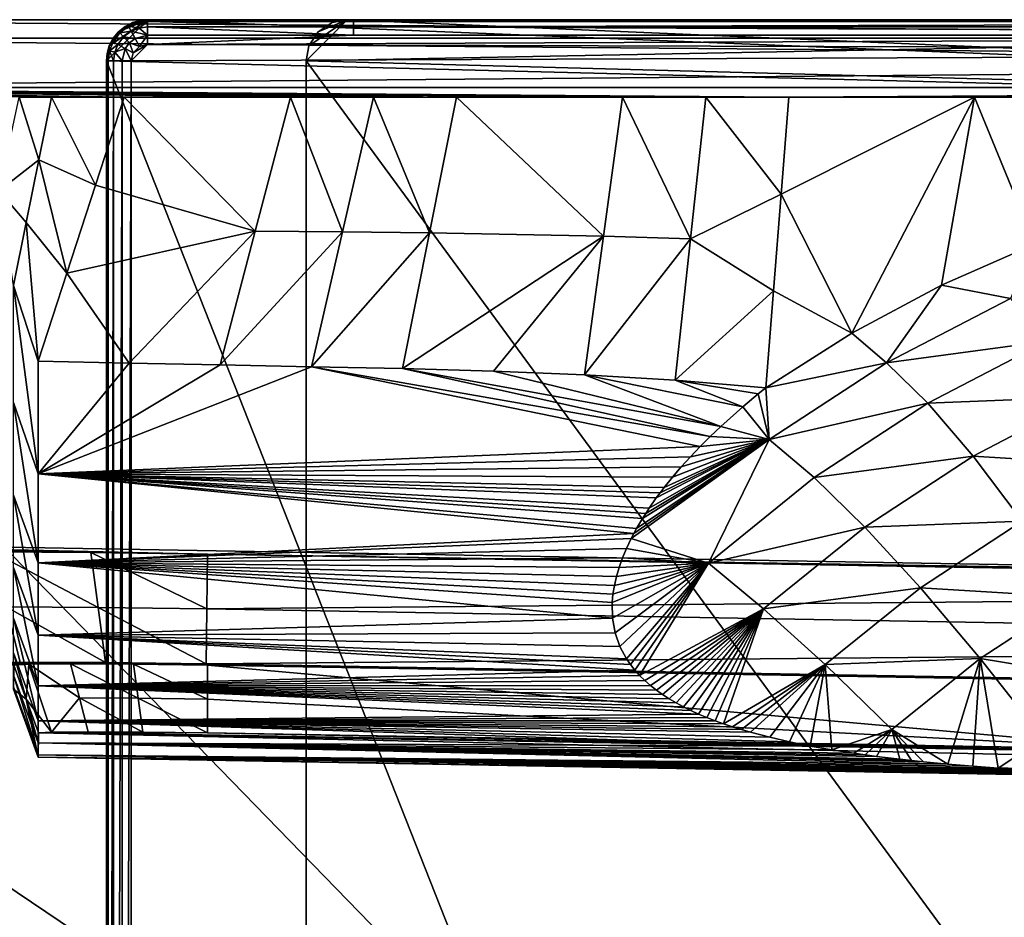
# Model space of a CAD drawing. Header units: inches. Extents: x -10.5 to 10.4, y -7.1 to 7.1.
# Tile 6 of 12: x -8 to -3.3, y 2.8 to 7.1. Entities that reach past the tile are written whole.
import ezdxf

# ---------------------------------------------------------------- set-up
doc = ezdxf.new("R2010")
doc.units = ezdxf.units.IN
doc.layers.get('0').update_dxf_attribs({"true_color": 0xc2ced6})

msp = doc.modelspace()

# ---------------------------------------------------------------- linework, layer by layer
for points in [[(-10.5009, 7.0866), (-10.5009, -7.0866), (3.2786, -7.0866), (-10.5009, 7.0866)], [(3.2786, -7.0866), (3.2786, 7.0866), (-10.5009, 7.0866), (3.2786, -7.0866)], [(-10.5009, 7.0866), (3.2786, 7.0866), (3.2786, 6.998), (-10.5009, 7.0866)], [(3.2786, 6.998), (-10.5009, 6.998), (-10.5009, 7.0866), (3.2786, 6.998)], [(-7.5452, 6.9622), (-7.3622, 7.0866), (-7.5591, 6.8898), (-7.5452, 6.9622)], [(-7.3622, 7.0866), (5.9905, 6.5472), (-7.5591, 6.8898), (-7.3622, 7.0866)], [(-7.3622, 7.0866), (-7.5452, 6.9622), (-7.5014, 7.029), (-7.3622, 7.0866)], [(-7.5014, 7.029), (-7.4347, 7.0728), (-7.3622, 7.0866), (-7.5014, 7.029)], [(-7.4699, 7.0545), (-7.4347, 7.0728), (-7.5014, 7.029), (-7.4699, 7.0545)], [(-7.4699, 7.0545), (-7.4347, 7.0728), (-7.4347, 7.0728), (-7.4699, 7.0545)], [(-7.453, 7.055), (-7.4347, 7.0728), (-7.4699, 7.0545), (-7.453, 7.055)], [(-7.453, 7.055), (-7.4097, 7.0722), (-7.4347, 7.0728), (-7.453, 7.055)], [(-7.4031, 7.0468), (-7.4097, 7.0722), (-7.453, 7.055), (-7.4031, 7.0468)], [(-7.3622, 7.0866), (-7.4347, 7.0728), (-7.398, 7.0833), (-7.3622, 7.0866)], [(-7.3622, 7.0866), (-7.3622, 7.0866), (-7.4347, 7.0728), (-7.3622, 7.0866)], [(-7.4347, 7.0728), (-7.398, 7.0833), (-7.4347, 7.0728), (-7.4347, 7.0728)], [(-7.4097, 7.0722), (-7.398, 7.0833), (-7.4347, 7.0728), (-7.4097, 7.0722)], [(-7.3622, 7.0783), (-7.3622, 7.0866), (-7.4097, 7.0722), (-7.3622, 7.0783)], [(-7.398, 7.0833), (-7.4097, 7.0722), (-7.3622, 7.0866), (-7.398, 7.0833)], [(-7.4031, 7.0468), (-7.3622, 7.0783), (-7.4097, 7.0722), (-7.4031, 7.0468)], [(-7.4031, 7.0468), (-7.3622, 7.052), (-7.3622, 7.0783), (-7.4031, 7.0468)], [(-7.3622, 7.0866), (-7.398, 7.0833), (-7.3622, 7.0866), (-7.3622, 7.0866)], [(-7.3622, 7.0866), (-1.3768, 7.0866), (5.9905, 6.5472), (-7.3622, 7.0866)], [(-2.7069, 7.0866), (-2.0418, 7.0866), (-7.3622, 7.0866), (-2.7069, 7.0866)], [(-2.0418, 7.0866), (-1.3768, 7.0866), (-7.3622, 7.0866), (-2.0418, 7.0866)], [(-3.3719, 7.0866), (-2.7069, 7.0866), (-7.3622, 7.0866), (-3.3719, 7.0866)], [(-7.3622, 7.0866), (-4.702, 7.0866), (-4.037, 7.0866), (-7.3622, 7.0866)], [(-7.3622, 7.0866), (-6.0321, 7.0866), (-5.3671, 7.0866), (-7.3622, 7.0866)], [(-7.3622, 7.0866), (-5.3671, 7.0866), (-4.702, 7.0866), (-7.3622, 7.0866)], [(-5.3671, 7.0866), (-7.3622, 7.0866), (-7.3622, 7.0866), (-5.3671, 7.0866)], [(-7.3622, 7.0866), (-6.6972, 7.0866), (-7.3622, 7.0866), (-7.3622, 7.0866)], [(-6.6972, 7.0866), (-6.0321, 7.0866), (-7.3622, 7.0866), (-6.6972, 7.0866)], [(-3.3719, 7.0866), (-7.3622, 7.0866), (-4.037, 7.0866), (-3.3719, 7.0866)], [(-7.3622, 7.0866), (-7.3622, 7.0783), (-6.3764, 7.0783), (-7.3622, 7.0866)], [(-6.6972, 7.0866), (-7.3622, 7.0866), (-6.3764, 7.0783), (-6.6972, 7.0866)], [(-6.3764, 7.0783), (-7.3622, 7.0783), (-6.3764, 7.052), (-6.3764, 7.0783)], [(-7.3622, 7.0783), (-7.3622, 7.052), (-6.3764, 7.052), (-7.3622, 7.0783)], [(-6.3764, 7.0783), (-6.0321, 7.0866), (-6.6972, 7.0866), (-6.3764, 7.0783)], [(-6.6038, 6.8898), (-6.407, 7.0866), (-6.59, 6.9622), (-6.6038, 6.8898)], [(-6.407, 7.0866), (-6.6038, 6.8898), (3.6563, 7.0866), (-6.407, 7.0866)], [(3.6563, 7.0866), (-6.6038, 6.8898), (3.6563, -7.0866), (3.6563, 7.0866)], [(-6.6038, 6.8898), (-6.59, 6.9622), (-6.407, 7.0866), (-6.6038, 6.8898)], [(-6.407, 7.0866), (6.2237, 6.5472), (-6.6038, 6.8898), (-6.407, 7.0866)], [(-6.407, 7.0866), (-6.5462, 7.029), (-6.59, 6.9622), (-6.407, 7.0866)], [(-6.407, 7.0866), (-6.59, 6.9622), (-6.5462, 7.029), (-6.407, 7.0866)], [(-6.5462, 7.029), (-6.407, 7.0866), (-6.4794, 7.0728), (-6.5462, 7.029)], [(-6.5462, 7.029), (-6.4794, 7.0728), (-6.407, 7.0866), (-6.5462, 7.029)], [(-6.5462, 7.029), (-6.4794, 7.0728), (-6.4794, 7.0728), (-6.5462, 7.029)], [(-6.4794, 7.0728), (-6.5462, 7.029), (-6.5462, 7.029), (-6.4794, 7.0728)], [(-6.407, 7.0866), (-6.4794, 7.0728), (-6.407, 7.0866), (-6.407, 7.0866)], [(-6.4794, 7.0728), (-6.407, 7.0866), (-6.407, 7.0866), (-6.4794, 7.0728)], [(-6.4794, 7.0728), (-6.407, 7.0866), (-6.4794, 7.0728), (-6.4794, 7.0728)], [(-6.407, 7.0866), (-6.407, 7.0866), (3.6563, 7.0866), (-6.407, 7.0866)], [(6.2237, 6.5472), (-6.407, 7.0866), (3.6563, 7.0866), (6.2237, 6.5472)], [(-6.407, 7.0866), (3.6563, 7.0866), (-6.407, 7.0866), (-6.407, 7.0866)], [(-5.3671, 7.0866), (-6.0321, 7.0866), (-6.3764, 7.0783), (-5.3671, 7.0866)], [(-4.702, 7.0866), (-6.3764, 7.0783), (-4.037, 7.0866), (-4.702, 7.0866)], [(-4.037, 7.0866), (-6.3764, 7.0783), (-3.3719, 7.0866), (-4.037, 7.0866)], [(-5.3671, 7.0866), (-6.3764, 7.0783), (-4.702, 7.0866), (-5.3671, 7.0866)], [(-2.7069, 7.0866), (-3.3719, 7.0866), (-6.3764, 7.0783), (-2.7069, 7.0866)], [(-2.7069, 7.0866), (-6.3764, 7.0783), (-2.0418, 7.0866), (-2.7069, 7.0866)], [(-6.3764, 7.0783), (-1.3768, 7.0866), (-2.0418, 7.0866), (-6.3764, 7.0783)], [(3.2786, 7.0783), (-1.3768, 7.0866), (-6.3764, 7.0783), (3.2786, 7.0783)], [(-6.3764, 7.052), (3.2786, 7.052), (3.2786, 7.0783), (-6.3764, 7.052)], [(3.2786, 7.0783), (-6.3764, 7.0783), (-6.3764, 7.052), (3.2786, 7.0783)], [(-7.5014, 7.029), (-7.5452, 6.9622), (-7.527, 6.9975), (-7.5014, 7.029)], [(-7.4769, 7.0045), (-7.4955, 7.0231), (-7.5275, 6.9806), (-7.4769, 7.0045)], [(-7.527, 6.9975), (-7.5275, 6.9806), (-7.4955, 7.0231), (-7.527, 6.9975)], [(-7.5014, 7.029), (-7.527, 6.9975), (-7.5014, 7.029), (-7.5014, 7.029)], [(-7.4955, 7.0231), (-7.5014, 7.029), (-7.527, 6.9975), (-7.4955, 7.0231)], [(-7.5014, 7.029), (-7.4699, 7.0545), (-7.5014, 7.029), (-7.5014, 7.029)], [(-7.4699, 7.0545), (-7.5014, 7.029), (-7.4955, 7.0231), (-7.4699, 7.0545)], [(-7.4404, 7.032), (-7.453, 7.055), (-7.4955, 7.0231), (-7.4404, 7.032)], [(-7.453, 7.055), (-7.4699, 7.0545), (-7.4955, 7.0231), (-7.453, 7.055)], [(-7.4955, 7.0231), (-7.4769, 7.0045), (-7.4404, 7.032), (-7.4955, 7.0231)], [(-7.4211, 6.9969), (-7.4404, 7.032), (-7.4769, 7.0045), (-7.4211, 6.9969)], [(-7.453, 7.055), (-7.4404, 7.032), (-7.4031, 7.0468), (-7.453, 7.055)], [(-7.3622, 7.012), (-7.4031, 7.0468), (-7.4404, 7.032), (-7.3622, 7.012)], [(-7.4404, 7.032), (-7.4211, 6.9969), (-7.3622, 7.012), (-7.4404, 7.032)], [(-7.3622, 7.012), (-7.3622, 7.052), (-7.4031, 7.0468), (-7.3622, 7.012)], [(-7.3622, 7.052), (-7.3622, 7.012), (-6.3764, 7.012), (-7.3622, 7.052)], [(-6.3764, 7.052), (-7.3622, 7.052), (-6.3764, 7.012), (-6.3764, 7.052)], [(-6.59, 6.9622), (-6.5462, 7.029), (-6.5462, 7.029), (-6.59, 6.9622)], [(-6.5462, 7.029), (-6.59, 6.9622), (-6.59, 6.9622), (-6.5462, 7.029)], [(-6.3764, 7.052), (-6.3764, 7.012), (3.2786, 7.012), (-6.3764, 7.052)], [(3.2786, 7.012), (3.2786, 7.052), (-6.3764, 7.052), (3.2786, 7.012)], [(3.2786, 6.8799), (-10.5009, 6.998), (3.2786, 6.998), (3.2786, 6.8799)], [(-10.5009, 6.998), (3.2786, 6.8799), (-10.5009, 6.7618), (-10.5009, 6.998)], [(-7.5452, 6.9622), (-7.5452, 6.9622), (-7.527, 6.9975), (-7.5452, 6.9622)], [(-7.5275, 6.9806), (-7.527, 6.9975), (-7.5452, 6.9622), (-7.5275, 6.9806)], [(-7.5447, 6.9373), (-7.5275, 6.9806), (-7.5452, 6.9622), (-7.5447, 6.9373)], [(-7.5044, 6.9679), (-7.5275, 6.9806), (-7.5447, 6.9373), (-7.5044, 6.9679)], [(-7.5275, 6.9806), (-7.5044, 6.9679), (-7.4769, 7.0045), (-7.5275, 6.9806)], [(-7.4486, 6.9762), (-7.4769, 7.0045), (-7.5044, 6.9679), (-7.4486, 6.9762)], [(-7.5044, 6.9679), (-7.4693, 6.9486), (-7.4486, 6.9762), (-7.5044, 6.9679)], [(-7.4769, 7.0045), (-7.4486, 6.9762), (-7.4211, 6.9969), (-7.4769, 7.0045)], [(-7.4486, 6.9762), (-7.4693, 6.9486), (-7.4312, 6.9277), (-7.4486, 6.9762)], [(-7.4211, 6.9969), (-7.4486, 6.9762), (-7.4001, 6.9588), (-7.4211, 6.9969)], [(-7.4312, 6.9277), (-7.4001, 6.9588), (-7.4486, 6.9762), (-7.4312, 6.9277)], [(-7.3622, 7.012), (-7.4211, 6.9969), (-7.4001, 6.9588), (-7.3622, 7.012)], [(-7.3622, 6.9685), (-7.3622, 7.012), (-7.4001, 6.9588), (-7.3622, 6.9685)], [(-7.3622, 6.9685), (3.9616, 6.935), (3.2786, 7.012), (-7.3622, 6.9685)], [(3.2786, 7.012), (-6.3764, 7.012), (-7.3622, 6.9685), (3.2786, 7.012)], [(-7.3622, 7.012), (-7.3622, 6.9685), (-6.3764, 7.012), (-7.3622, 7.012)], [(-7.5452, 6.9622), (-7.5591, 6.8898), (-7.5558, 6.9256), (-7.5452, 6.9622)], [(-7.5452, 6.9622), (-7.5558, 6.9256), (-7.5452, 6.9622), (-7.5452, 6.9622)], [(-7.5447, 6.9373), (-7.5452, 6.9622), (-7.5558, 6.9256), (-7.5447, 6.9373)], [(-7.5558, 6.9256), (-7.5508, 6.8898), (-7.5447, 6.9373), (-7.5558, 6.9256)], [(-7.5447, 6.9373), (-7.5508, 6.8898), (-7.5245, 6.8898), (-7.5447, 6.9373)], [(-7.5447, 6.9373), (-7.5192, 6.9306), (-7.5044, 6.9679), (-7.5447, 6.9373)], [(-7.5192, 6.9306), (-7.5447, 6.9373), (-7.5245, 6.8898), (-7.5192, 6.9306)], [(-7.4844, 6.8898), (-7.5192, 6.9306), (-7.5245, 6.8898), (-7.4844, 6.8898)], [(-7.4693, 6.9486), (-7.5044, 6.9679), (-7.5192, 6.9306), (-7.4693, 6.9486)], [(-7.5192, 6.9306), (-7.4844, 6.8898), (-7.4693, 6.9486), (-7.5192, 6.9306)], [(-7.4693, 6.9486), (-7.4844, 6.8898), (-7.4409, 6.8898), (-7.4693, 6.9486)], [(-7.4693, 6.9486), (-7.4409, 6.8898), (-7.4312, 6.9277), (-7.4693, 6.9486)], [(-7.3622, 6.9685), (-7.4312, 6.9277), (-7.4409, 6.8898), (-7.3622, 6.9685)], [(-7.4409, 6.8898), (3.9616, 6.935), (-7.3622, 6.9685), (-7.4409, 6.8898)], [(3.9616, 6.935), (-7.4409, 6.8898), (-7.4409, 0), (3.9616, 6.935)], [(-7.4312, 6.9277), (-7.3622, 6.9685), (-7.4001, 6.9588), (-7.4312, 6.9277)], [(-6.6038, 6.8898), (-6.59, 6.9622), (-6.59, 6.9622), (-6.6038, 6.8898)], [(-6.59, 6.9622), (-6.6038, 6.8898), (-6.6038, 6.8898), (-6.59, 6.9622)], [(3.2786, 6.7618), (-10.5009, 6.7618), (3.2786, 6.8799), (3.2786, 6.7618)], [(-7.5591, 6.8898), (-7.5558, 6.9256), (-7.5591, 6.8898), (-7.5591, 6.8898)], [(-7.5508, 6.8898), (-7.5558, 6.9256), (-7.5591, 6.8898), (-7.5508, 6.8898)], [(-7.5591, 6.8898), (-2.0418, -7.0866), (-7.5591, -6.8898), (-7.5591, 6.8898)], [(-2.0418, -7.0866), (-7.5591, 6.8898), (5.9905, 6.5472), (-2.0418, -7.0866)], [(-7.5591, -6.8898), (-7.5591, -6.8898), (-7.5591, 6.8898), (-7.5591, -6.8898)], [(-7.5591, 6.8898), (-7.5591, 6.8898), (-7.5591, -6.8898), (-7.5591, 6.8898)], [(-7.5591, -6.8898), (-7.5508, -6.8898), (-7.5508, 6.8898), (-7.5591, -6.8898)], [(-7.5508, 6.8898), (-7.5591, 6.8898), (-7.5591, -6.8898), (-7.5508, 6.8898)], [(-7.5508, -6.8898), (-7.5245, -6.8898), (-7.5245, 6.8898), (-7.5508, -6.8898)], [(-7.5245, 6.8898), (-7.5508, 6.8898), (-7.5508, -6.8898), (-7.5245, 6.8898)], [(-7.5245, -6.8898), (-7.4844, -6.8898), (-7.4844, 6.8898), (-7.5245, -6.8898)], [(-7.4844, 6.8898), (-7.5245, 6.8898), (-7.5245, -6.8898), (-7.4844, 6.8898)], [(-7.4844, -6.8898), (-7.4409, -6.8898), (-7.4409, 6.8898), (-7.4844, -6.8898)], [(-7.4409, 6.8898), (-7.4844, 6.8898), (-7.4844, -6.8898), (-7.4409, 6.8898)], [(3.6563, -7.0866), (-6.6038, 6.8898), (-6.6038, -6.8898), (3.6563, -7.0866)], [(3.6563, -7.0866), (-6.6038, -6.8898), (-6.6038, 6.8898), (3.6563, -7.0866)], [(6.2237, 6.5472), (3.6563, -7.0866), (-6.6038, 6.8898), (6.2237, 6.5472)], [(-6.6038, 6.8898), (-6.6038, -6.8898), (-6.6038, -6.8898), (-6.6038, 6.8898)], [(-6.6038, -6.8898), (-6.6038, 6.8898), (-6.6038, 6.8898), (-6.6038, -6.8898)], [(-10.5009, 6.7618), (-7.8217, 6.7157), (-7.9759, 6.7157), (-10.5009, 6.7618)], [(-7.8217, 6.7157), (-10.5009, 6.7618), (-7.4738, 6.7157), (-7.8217, 6.7157)], [(-4.294, 6.7157), (-10.5009, 6.7618), (3.2786, 6.7618), (-4.294, 6.7157)], [(-7.4738, 6.7157), (-10.5009, 6.7618), (-6.6788, 6.7157), (-7.4738, 6.7157)], [(-10.5009, 6.7618), (-6.2814, 6.7157), (-6.6788, 6.7157), (-10.5009, 6.7618)], [(-10.5009, 6.7618), (-5.089, 6.7157), (-5.8839, 6.7157), (-10.5009, 6.7618)], [(-10.5009, 6.7618), (-4.6915, 6.7157), (-5.089, 6.7157), (-10.5009, 6.7618)], [(-10.5009, 6.7618), (-5.8839, 6.7157), (-6.2814, 6.7157), (-10.5009, 6.7618)], [(-10.5009, 6.7618), (-4.294, 6.7157), (-4.6915, 6.7157), (-10.5009, 6.7618)], [(3.2786, 6.7618), (-3.4049, 6.7157), (-4.294, 6.7157), (3.2786, 6.7618)], [(3.2786, 6.7618), (-2.5157, 6.7157), (-3.4049, 6.7157), (3.2786, 6.7618)], [(-7.8823, 6.4157), (-8.0741, 6.2676), (-7.9759, 6.7157), (-7.8823, 6.4157)], [(-7.9759, 6.7157), (-7.8217, 6.7157), (-7.8823, 6.4157), (-7.9759, 6.7157)], [(-7.6109, 6.2949), (-7.8823, 6.4157), (-7.8217, 6.7157), (-7.6109, 6.2949)], [(-7.8217, 6.7157), (-7.4738, 6.7157), (-7.6109, 6.2949), (-7.8217, 6.7157)], [(-6.8465, 6.0754), (-7.6109, 6.2949), (-7.4738, 6.7157), (-6.8465, 6.0754)], [(-7.4738, 6.7157), (-6.6788, 6.7157), (-6.8465, 6.0754), (-7.4738, 6.7157)], [(-6.43, 6.0712), (-6.8465, 6.0754), (-6.6788, 6.7157), (-6.43, 6.0712)], [(-6.6788, 6.7157), (-6.2814, 6.7157), (-6.43, 6.0712), (-6.6788, 6.7157)], [(-6.0134, 6.0665), (-6.43, 6.0712), (-6.2814, 6.7157), (-6.0134, 6.0665)], [(-6.2814, 6.7157), (-5.8839, 6.7157), (-6.0134, 6.0665), (-6.2814, 6.7157)], [(-5.1806, 6.0518), (-6.0134, 6.0665), (-5.8839, 6.7157), (-5.1806, 6.0518)], [(-5.8839, 6.7157), (-5.089, 6.7157), (-5.1806, 6.0518), (-5.8839, 6.7157)], [(-4.7644, 6.039), (-5.1806, 6.0518), (-5.089, 6.7157), (-4.7644, 6.039)], [(-5.089, 6.7157), (-4.6915, 6.7157), (-4.7644, 6.039), (-5.089, 6.7157)], [(-4.3305, 6.2525), (-4.7644, 6.039), (-4.6915, 6.7157), (-4.3305, 6.2525)], [(-4.6915, 6.7157), (-4.294, 6.7157), (-4.3305, 6.2525), (-4.6915, 6.7157)], [(-4.3305, 6.2525), (-4.294, 6.7157), (-3.4049, 6.7157), (-4.3305, 6.2525)], [(-3.9923, 5.5876), (-4.3305, 6.2525), (-3.4049, 6.7157), (-3.9923, 5.5876)], [(-3.9923, 5.5876), (-3.4049, 6.7157), (-3.5626, 5.8172), (-3.9923, 5.5876)], [(-3.4049, 6.7157), (-3.1167, 6.0135), (-3.5626, 5.8172), (-3.4049, 6.7157)], [(-2.5157, 6.7157), (-3.1167, 6.0135), (-3.4049, 6.7157), (-2.5157, 6.7157)], [(-7.8823, 6.4157), (-7.9428, 6.1157), (-8.0741, 6.2676), (-7.8823, 6.4157)], [(-7.7481, 5.8741), (-7.9428, 6.1157), (-7.8823, 6.4157), (-7.7481, 5.8741)], [(-7.8823, 6.4157), (-7.6109, 6.2949), (-7.7481, 5.8741), (-7.8823, 6.4157)], [(-7.9428, 6.1157), (-8.0034, 5.8157), (-8.0741, 6.2676), (-7.9428, 6.1157)], [(-7.6109, 6.2949), (-6.8465, 6.0754), (-7.7481, 5.8741), (-7.6109, 6.2949)], [(-4.3669, 5.7893), (-4.7644, 6.039), (-4.3305, 6.2525), (-4.3669, 5.7893)], [(-4.3669, 5.7893), (-4.3305, 6.2525), (-3.9923, 5.5876), (-4.3669, 5.7893)], [(-7.8853, 5.4533), (-8.0034, 5.8157), (-7.9428, 6.1157), (-7.8853, 5.4533)], [(-7.9428, 6.1157), (-7.7481, 5.8741), (-7.8853, 5.4533), (-7.9428, 6.1157)], [(-7.4497, 5.444), (-7.7481, 5.8741), (-6.8465, 6.0754), (-7.4497, 5.444)], [(-7.0141, 5.4352), (-7.4497, 5.444), (-6.8465, 6.0754), (-7.0141, 5.4352)], [(-7.0141, 5.4352), (-6.8465, 6.0754), (-6.43, 6.0712), (-7.0141, 5.4352)], [(-6.43, 6.0712), (-6.5785, 5.4267), (-7.0141, 5.4352), (-6.43, 6.0712)], [(-6.5785, 5.4267), (-6.43, 6.0712), (-6.0134, 6.0665), (-6.5785, 5.4267)], [(-6.0134, 6.0665), (-6.143, 5.4173), (-6.5785, 5.4267), (-6.0134, 6.0665)], [(-6.143, 5.4173), (-6.0134, 6.0665), (-5.1806, 6.0518), (-6.143, 5.4173)], [(-5.1806, 6.0518), (-5.7075, 5.4052), (-6.143, 5.4173), (-5.1806, 6.0518)], [(-5.7075, 5.4052), (-5.1806, 6.0518), (-5.2722, 5.3878), (-5.7075, 5.4052)], [(-5.2722, 5.3878), (-5.1806, 6.0518), (-4.7644, 6.039), (-5.2722, 5.3878)], [(-4.7644, 6.039), (-4.8373, 5.3624), (-5.2722, 5.3878), (-4.7644, 6.039)], [(-4.8373, 5.3624), (-4.7644, 6.039), (-4.3669, 5.7893), (-4.8373, 5.3624)], [(-3.5626, 5.8172), (-3.1167, 6.0135), (-3.2336, 5.7532), (-3.5626, 5.8172)], [(-7.7481, 5.8741), (-7.4497, 5.444), (-7.8853, 5.4533), (-7.7481, 5.8741)], [(-7.8853, 4.9144), (-8.0034, 5.2547), (-8.0034, 5.8157), (-7.8853, 4.9144)], [(-8.0034, 5.8157), (-7.8853, 5.4533), (-7.8853, 4.9144), (-8.0034, 5.8157)], [(-3.8271, 5.4459), (-3.9923, 5.5876), (-3.5626, 5.8172), (-3.8271, 5.4459)], [(-3.8271, 5.4459), (-3.5626, 5.8172), (-3.2336, 5.7532), (-3.8271, 5.4459)], [(-4.4033, 5.3261), (-4.8373, 5.3624), (-4.3669, 5.7893), (-4.4033, 5.3261)], [(-4.3669, 5.7893), (-3.9923, 5.5876), (-4.4033, 5.3261), (-4.3669, 5.7893)], [(-3.8271, 5.4459), (-3.2336, 5.7532), (-3.0569, 5.5492), (-3.8271, 5.4459)], [(-3.9923, 5.5876), (-3.8271, 5.4459), (-4.4033, 5.3261), (-3.9923, 5.5876)], [(-3.0569, 5.5492), (-3.6291, 5.2523), (-3.8271, 5.4459), (-3.0569, 5.5492)], [(-3.6291, 5.2523), (-3.0569, 5.5492), (-2.8674, 5.282), (-3.6291, 5.2523)], [(-7.8853, 5.4533), (-7.4497, 5.444), (-7.8853, 4.9144), (-7.8853, 5.4533)], [(-7.4497, 5.444), (-7.0141, 5.4352), (-7.8853, 4.9144), (-7.4497, 5.444)], [(-7.8853, 4.9144), (-7.0141, 5.4352), (-6.5785, 5.4267), (-7.8853, 4.9144)], [(-7.8853, 4.9144), (-6.5785, 5.4267), (-4.718, 5.045), (-7.8853, 4.9144)], [(-4.6696, 5.0934), (-4.718, 5.045), (-6.5785, 5.4267), (-4.6696, 5.0934)], [(-6.5785, 5.4267), (-6.143, 5.4173), (-4.6696, 5.0934), (-6.5785, 5.4267)], [(-4.388, 5.0776), (-4.4033, 5.3261), (-3.8271, 5.4459), (-4.388, 5.0776)], [(-4.388, 5.0776), (-3.8271, 5.4459), (-3.6291, 5.2523), (-4.388, 5.0776)], [(-4.6194, 5.1412), (-4.6696, 5.0934), (-6.143, 5.4173), (-4.6194, 5.1412)], [(-4.6194, 5.1412), (-6.143, 5.4173), (-5.7075, 5.4052), (-4.6194, 5.1412)], [(-5.7075, 5.4052), (-5.2722, 5.3878), (-4.6194, 5.1412), (-5.7075, 5.4052)], [(-4.6194, 5.1412), (-5.2722, 5.3878), (-4.5142, 5.2351), (-4.6194, 5.1412)], [(-5.2722, 5.3878), (-4.8373, 5.3624), (-4.5142, 5.2351), (-5.2722, 5.3878)], [(-4.8373, 5.3624), (-4.4033, 5.3261), (-4.4408, 5.2961), (-4.8373, 5.3624)], [(-4.8373, 5.3624), (-4.4408, 5.2961), (-4.5142, 5.2351), (-4.8373, 5.3624)], [(-4.4033, 5.3261), (-4.388, 5.0776), (-4.4408, 5.2961), (-4.4033, 5.3261)], [(-4.388, 5.0776), (-4.5142, 5.2351), (-4.4408, 5.2961), (-4.388, 5.0776)], [(-2.8674, 5.282), (-3.4121, 4.9989), (-3.6291, 5.2523), (-2.8674, 5.282)], [(-3.4121, 4.9989), (-2.8674, 5.282), (-2.6659, 4.953), (-3.4121, 4.9989)], [(-7.8853, 4.4876), (-8.0034, 4.8121), (-8.0034, 5.2547), (-7.8853, 4.4876)], [(-8.0034, 5.2547), (-7.8853, 4.9144), (-7.8853, 4.4876), (-8.0034, 5.2547)], [(-4.388, 5.0776), (-4.6194, 5.1412), (-4.5142, 5.2351), (-4.388, 5.0776)], [(-3.6291, 5.2523), (-4.1721, 4.8967), (-4.388, 5.0776), (-3.6291, 5.2523)], [(-4.1721, 4.8967), (-3.6291, 5.2523), (-3.4121, 4.9989), (-4.1721, 4.8967)], [(-4.6696, 5.0934), (-4.6194, 5.1412), (-4.388, 5.0776), (-4.6696, 5.0934)], [(-4.6696, 5.0934), (-4.388, 5.0776), (-4.718, 5.045), (-4.6696, 5.0934)], [(-4.718, 5.045), (-4.7644, 4.9961), (-7.8853, 4.9144), (-4.718, 5.045)], [(-5.0479, 4.6045), (-5.0354, 4.6282), (-4.388, 5.0776), (-5.0479, 4.6045)], [(-5.0479, 4.6045), (-4.388, 5.0776), (-4.6786, 4.4862), (-5.0479, 4.6045)], [(-5.0354, 4.6282), (-5.0223, 4.6522), (-4.388, 5.0776), (-5.0354, 4.6282)], [(-4.388, 5.0776), (-5.0223, 4.6522), (-4.9936, 4.7006), (-4.388, 5.0776)], [(-4.9782, 4.7249), (-4.388, 5.0776), (-4.9936, 4.7006), (-4.9782, 4.7249)], [(-4.9621, 4.7494), (-4.388, 5.0776), (-4.9782, 4.7249), (-4.9621, 4.7494)], [(-4.9621, 4.7494), (-4.9277, 4.7987), (-4.388, 5.0776), (-4.9621, 4.7494)], [(-4.9094, 4.8234), (-4.388, 5.0776), (-4.9277, 4.7987), (-4.9094, 4.8234)], [(-4.9094, 4.8234), (-4.8905, 4.8481), (-4.388, 5.0776), (-4.9094, 4.8234)], [(-4.388, 5.0776), (-4.8905, 4.8481), (-4.8509, 4.8976), (-4.388, 5.0776)], [(-4.8509, 4.8976), (-4.8088, 4.947), (-4.388, 5.0776), (-4.8509, 4.8976)], [(-4.7644, 4.9961), (-4.388, 5.0776), (-4.8088, 4.947), (-4.7644, 4.9961)], [(-4.7644, 4.9961), (-4.718, 5.045), (-4.388, 5.0776), (-4.7644, 4.9961)], [(-4.6786, 4.4862), (-4.388, 5.0776), (-4.1721, 4.8967), (-4.6786, 4.4862)], [(-4.8088, 4.947), (-7.8853, 4.9144), (-4.7644, 4.9961), (-4.8088, 4.947)], [(-3.4121, 4.9989), (-3.9305, 4.6598), (-4.1721, 4.8967), (-3.4121, 4.9989)], [(-3.9305, 4.6598), (-3.4121, 4.9989), (-3.1769, 4.687), (-3.9305, 4.6598)], [(-2.6659, 4.953), (-3.1769, 4.687), (-3.4121, 4.9989), (-2.6659, 4.953)], [(-7.8853, 4.9144), (-4.8088, 4.947), (-4.8509, 4.8976), (-7.8853, 4.9144)], [(-7.8853, 4.9144), (-4.8509, 4.8976), (-4.8905, 4.8481), (-7.8853, 4.9144)], [(-4.8905, 4.8481), (-4.9094, 4.8234), (-7.8853, 4.9144), (-4.8905, 4.8481)], [(-4.9094, 4.8234), (-4.9277, 4.7987), (-7.8853, 4.9144), (-4.9094, 4.8234)], [(-4.9621, 4.7494), (-4.9782, 4.7249), (-7.8853, 4.9144), (-4.9621, 4.7494)], [(-4.9936, 4.7006), (-5.0223, 4.6522), (-7.8853, 4.9144), (-4.9936, 4.7006)], [(-7.8853, 4.9144), (-4.9782, 4.7249), (-4.9936, 4.7006), (-7.8853, 4.9144)], [(-7.8853, 4.9144), (-4.9277, 4.7987), (-4.9621, 4.7494), (-7.8853, 4.9144)], [(-7.8853, 4.9144), (-5.0354, 4.6282), (-7.8853, 4.4876), (-7.8853, 4.9144)], [(-5.0354, 4.6282), (-7.8853, 4.9144), (-5.0223, 4.6522), (-5.0354, 4.6282)], [(-4.6786, 4.4862), (-4.1721, 4.8967), (-3.9305, 4.6598), (-4.6786, 4.4862)], [(-7.8853, 4.1421), (-8.0034, 4.4666), (-8.0034, 4.8121), (-7.8853, 4.1421)], [(-8.0034, 4.8121), (-7.8853, 4.4876), (-7.8853, 4.1421), (-8.0034, 4.8121)], [(-3.1769, 4.687), (-3.6641, 4.3686), (-3.9305, 4.6598), (-3.1769, 4.687)], [(-3.6641, 4.3686), (-3.1769, 4.687), (-2.9284, 4.3239), (-3.6641, 4.3686)], [(-7.8853, 4.4876), (-5.0354, 4.6282), (-5.0479, 4.6045), (-7.8853, 4.4876)], [(-3.9305, 4.6598), (-4.4154, 4.2687), (-4.6786, 4.4862), (-3.9305, 4.6598)], [(-4.4154, 4.2687), (-3.9305, 4.6598), (-3.6641, 4.3686), (-4.4154, 4.2687)], [(-7.0755, 4.5304), (-10.5009, 4.6063), (-7.633, 4.5382), (-7.0755, 4.5304)], [(-8.1057, 4.5409), (-7.633, 4.5382), (-10.5009, 4.6063), (-8.1057, 4.5409)], [(2.8191, 4.3738), (-10.5009, 4.6063), (-7.0755, 4.5304), (2.8191, 4.3738)], [(-10.5009, 4.6063), (2.8191, -4.3738), (-10.5009, -4.6063), (-10.5009, 4.6063)], [(-10.5009, 4.6063), (2.8191, 4.3738), (2.8191, -4.3738), (-10.5009, 4.6063)], [(-7.8853, 4.4876), (-5.0479, 4.6045), (-5.0703, 4.5575), (-7.8853, 4.4876)], [(-4.6786, 4.4862), (-5.0703, 4.5575), (-5.0479, 4.6045), (-4.6786, 4.4862)], [(-7.5982, 4.275), (-7.633, 4.5382), (-8.1057, 4.5409), (-7.5982, 4.275)], [(-8.1057, 4.5409), (-8.0389, 4.2775), (-7.5982, 4.275), (-8.1057, 4.5409)], [(-5.0896, 4.5116), (-7.8853, 4.4876), (-5.0703, 4.5575), (-5.0896, 4.5116)], [(-7.0783, 4.2677), (-7.0755, 4.5304), (-7.633, 4.5382), (-7.0783, 4.2677)], [(-7.633, 4.5382), (-7.5982, 4.275), (-7.0783, 4.2677), (-7.633, 4.5382)], [(2.8188, 4.3577), (-7.0755, 4.5304), (-7.0783, 4.2677), (2.8188, 4.3577)], [(2.8191, 4.3738), (-7.0755, 4.5304), (2.8189, 4.3657), (2.8191, 4.3738)], [(2.8188, 4.3577), (2.8189, 4.3657), (-7.0755, 4.5304), (2.8188, 4.3577)], [(-5.0896, 4.5116), (-5.0703, 4.5575), (-4.6786, 4.4862), (-5.0896, 4.5116)], [(-5.0896, 4.5116), (-5.1057, 4.4666), (-7.8853, 4.4876), (-5.0896, 4.5116)], [(-5.1187, 4.4228), (-7.8853, 4.4876), (-5.1057, 4.4666), (-5.1187, 4.4228)], [(-5.1285, 4.3803), (-7.8853, 4.4876), (-5.1187, 4.4228), (-5.1285, 4.3803)], [(-5.1389, 4.2991), (-7.8853, 4.4876), (-5.1352, 4.339), (-5.1389, 4.2991)], [(-7.8853, 4.4876), (-5.1389, 4.2991), (-5.1376, 4.2234), (-7.8853, 4.4876)], [(-5.1352, 4.339), (-7.8853, 4.4876), (-5.1285, 4.3803), (-5.1352, 4.339)], [(-5.1376, 4.2234), (-7.8853, 4.1421), (-7.8853, 4.4876), (-5.1376, 4.2234)], [(-4.6786, 4.4862), (-5.1389, 4.2991), (-5.1352, 4.339), (-4.6786, 4.4862)], [(-5.1389, 4.2991), (-4.6786, 4.4862), (-5.1376, 4.2234), (-5.1389, 4.2991)], [(-4.6786, 4.4862), (-5.1253, 4.1533), (-5.1376, 4.2234), (-4.6786, 4.4862)], [(-4.6786, 4.4862), (-5.1352, 4.339), (-5.1285, 4.3803), (-4.6786, 4.4862)], [(-4.6786, 4.4862), (-5.1285, 4.3803), (-5.1187, 4.4228), (-4.6786, 4.4862)], [(-5.1253, 4.1533), (-4.6786, 4.4862), (-5.1028, 4.0887), (-5.1253, 4.1533)], [(-5.1187, 4.4228), (-5.1057, 4.4666), (-4.6786, 4.4862), (-5.1187, 4.4228)], [(-5.1057, 4.4666), (-5.0896, 4.5116), (-4.6786, 4.4862), (-5.1057, 4.4666)], [(-4.6786, 4.4862), (-5.0711, 4.0293), (-5.1028, 4.0887), (-4.6786, 4.4862)], [(-5.052, 4.0014), (-5.0711, 4.0293), (-4.6786, 4.4862), (-5.052, 4.0014)], [(-4.6786, 4.4862), (-5.0308, 3.9748), (-5.052, 4.0014), (-4.6786, 4.4862)], [(-5.0308, 3.9748), (-4.6786, 4.4862), (-5.0077, 3.9493), (-5.0308, 3.9748)], [(-4.4154, 4.2687), (-5.0077, 3.9493), (-4.6786, 4.4862), (-4.4154, 4.2687)], [(-7.8853, 3.8993), (-8.0034, 4.2238), (-8.0034, 4.4666), (-7.8853, 3.8993)], [(-8.0034, 4.4666), (-7.8853, 4.1421), (-7.8853, 3.8993), (-8.0034, 4.4666)], [(2.8142, 4.095), (2.8188, 4.3577), (-7.0783, 4.2677), (2.8142, 4.095)], [(-3.6641, 4.3686), (-4.1206, 4.0015), (-4.4154, 4.2687), (-3.6641, 4.3686)], [(-4.1206, 4.0015), (-3.6641, 4.3686), (-3.3785, 4.03), (-4.1206, 4.0015)], [(-2.9284, 4.3239), (-3.3785, 4.03), (-3.6641, 4.3686), (-2.9284, 4.3239)], [(-3.3785, 4.03), (-2.9284, 4.3239), (-2.6687, 3.9144), (-3.3785, 4.03)], [(-8.2452, 4.0116), (-7.9721, 4.014), (-8.0389, 4.2775), (-8.2452, 4.0116)], [(-7.5633, 4.0116), (-7.5982, 4.275), (-8.0389, 4.2775), (-7.5633, 4.0116)], [(-8.0389, 4.2775), (-7.9721, 4.014), (-7.5633, 4.0116), (-8.0389, 4.2775)], [(-7.0811, 4.0049), (-7.0783, 4.2677), (-7.5982, 4.275), (-7.0811, 4.0049)], [(-7.5982, 4.275), (-7.5633, 4.0116), (-7.0811, 4.0049), (-7.5982, 4.275)], [(-7.0783, 4.2677), (-7.0811, 4.0049), (2.8142, 4.095), (-7.0783, 4.2677)], [(-4.9827, 3.9249), (-5.0077, 3.9493), (-4.4154, 4.2687), (-4.9827, 3.9249)], [(-4.956, 3.9016), (-4.9827, 3.9249), (-4.4154, 4.2687), (-4.956, 3.9016)], [(-4.9276, 3.8794), (-4.956, 3.9016), (-4.4154, 4.2687), (-4.9276, 3.8794)], [(-4.8975, 3.8581), (-4.9276, 3.8794), (-4.4154, 4.2687), (-4.8975, 3.8581)], [(-4.8659, 3.8377), (-4.8975, 3.8581), (-4.4154, 4.2687), (-4.8659, 3.8377)], [(-4.8659, 3.8377), (-4.4154, 4.2687), (-4.8328, 3.8182), (-4.8659, 3.8377)], [(-4.4154, 4.2687), (-4.7983, 3.7996), (-4.8328, 3.8182), (-4.4154, 4.2687)], [(-4.7624, 3.7819), (-4.7983, 3.7996), (-4.4154, 4.2687), (-4.7624, 3.7819)], [(-4.4154, 4.2687), (-4.7252, 3.7649), (-4.7624, 3.7819), (-4.4154, 4.2687)], [(-4.4154, 4.2687), (-4.6867, 3.7487), (-4.7252, 3.7649), (-4.4154, 4.2687)], [(-4.6867, 3.7487), (-4.4154, 4.2687), (-4.6469, 3.7332), (-4.6867, 3.7487)], [(-4.606, 3.7184), (-4.6469, 3.7332), (-4.4154, 4.2687), (-4.606, 3.7184)], [(-4.606, 3.7184), (-4.4154, 4.2687), (-4.1206, 4.0015), (-4.606, 3.7184)], [(-7.8853, 3.7332), (-8.0034, 4.0577), (-8.0034, 4.2238), (-7.8853, 3.7332)], [(-8.0034, 4.2238), (-7.8853, 3.8993), (-7.8853, 3.7332), (-8.0034, 4.2238)], [(-5.1253, 4.1533), (-7.8853, 4.1421), (-5.1376, 4.2234), (-5.1253, 4.1533)], [(-5.1028, 4.0887), (-7.8853, 4.1421), (-5.1253, 4.1533), (-5.1028, 4.0887)], [(-7.8853, 4.1421), (-5.052, 4.0014), (-5.0308, 3.9748), (-7.8853, 4.1421)], [(-5.0711, 4.0293), (-7.8853, 4.1421), (-5.1028, 4.0887), (-5.0711, 4.0293)], [(-5.0308, 3.9748), (-7.8853, 3.8993), (-7.8853, 4.1421), (-5.0308, 3.9748)], [(-7.8853, 4.1421), (-5.0711, 4.0293), (-5.052, 4.0014), (-7.8853, 4.1421)], [(-7.8853, 3.6268), (-8.0034, 3.9513), (-8.0034, 4.0577), (-7.8853, 3.6268)], [(-8.0034, 4.0577), (-7.8853, 3.7332), (-7.8853, 3.6268), (-8.0034, 4.0577)], [(2.8095, 3.8323), (2.8142, 4.095), (-7.0811, 4.0049), (2.8095, 3.8323)], [(-8.3412, 4.0049), (-7.9308, 4.0038), (-8.2452, 4.0116), (-8.3412, 4.0049)], [(-8.3412, 4.0049), (-8.0013, 3.9989), (-7.9308, 4.0038), (-8.3412, 4.0049)], [(-7.9721, 4.014), (-8.2452, 4.0116), (-7.7302, 4.0056), (-7.9721, 4.014)], [(-8.2452, 4.0116), (-7.9308, 4.0038), (-7.7302, 4.0056), (-8.2452, 4.0116)], [(-7.7302, 4.0056), (-7.43, 4.0038), (-7.9721, 4.014), (-7.7302, 4.0056)], [(-7.5633, 4.0116), (-7.9721, 4.014), (-7.43, 4.0038), (-7.5633, 4.0116)], [(-7.9308, 4.0038), (-7.6885, 3.8429), (-7.7302, 4.0056), (-7.9308, 4.0038)], [(-7.4075, 3.8413), (-7.43, 4.0038), (-7.7302, 4.0056), (-7.4075, 3.8413)], [(-7.7302, 4.0056), (-7.6885, 3.8429), (-7.4075, 3.8413), (-7.7302, 4.0056)], [(-7.5633, 4.0116), (-7.076, 3.9989), (-7.0811, 4.0049), (-7.5633, 4.0116)], [(-7.5633, 4.0116), (-7.43, 4.0038), (-7.076, 3.9989), (-7.5633, 4.0116)], [(-7.0811, 4.0049), (-7.076, 3.9989), (2.8095, 3.8323), (-7.0811, 4.0049)], [(-3.3785, 4.03), (-3.8004, 3.6911), (-4.1206, 4.0015), (-3.3785, 4.03)], [(-3.8004, 3.6911), (-3.3785, 4.03), (-3.5323, 3.5258), (-3.8004, 3.6911)], [(-3.5323, 3.5258), (-3.3785, 4.03), (-3.4132, 3.5158), (-3.5323, 3.5258)], [(-3.2917, 3.5068), (-3.4132, 3.5158), (-3.3785, 4.03), (-3.2917, 3.5068)], [(-2.6687, 3.9144), (-3.0763, 3.6488), (-3.3785, 4.03), (-2.6687, 3.9144)], [(-3.0763, 3.6488), (-3.2917, 3.5068), (-3.3785, 4.03), (-3.0763, 3.6488)], [(-8.0013, 3.9989), (-8.0034, 3.8834), (-7.9423, 3.8367), (-8.0013, 3.9989)], [(-8.0013, 3.9989), (-7.9423, 3.8367), (-7.9308, 4.0038), (-8.0013, 3.9989)], [(-7.9308, 4.0038), (-7.9423, 3.8367), (-7.8217, 3.6787), (-7.9308, 4.0038)], [(-7.6885, 3.8429), (-7.9308, 4.0038), (-7.8217, 3.6787), (-7.6885, 3.8429)], [(-7.8853, 3.8993), (-5.0308, 3.9748), (-5.0077, 3.9493), (-7.8853, 3.8993)], [(-7.076, 3.8367), (-7.076, 3.9989), (-7.43, 4.0038), (-7.076, 3.8367)], [(-7.43, 4.0038), (-7.4075, 3.8413), (-7.076, 3.8367), (-7.43, 4.0038)], [(-7.076, 3.8367), (-2.5572, 3.5955), (-7.076, 3.9989), (-7.076, 3.8367)], [(-7.076, 3.9989), (-2.5572, 3.5955), (2.8094, 3.8263), (-7.076, 3.9989)], [(-7.076, 3.9989), (2.8094, 3.8263), (2.8095, 3.8323), (-7.076, 3.9989)], [(-4.1206, 4.0015), (-4.564, 3.7043), (-4.606, 3.7184), (-4.1206, 4.0015)], [(-4.5208, 3.6908), (-4.564, 3.7043), (-4.1206, 4.0015), (-4.5208, 3.6908)], [(-4.4766, 3.6779), (-4.5208, 3.6908), (-4.1206, 4.0015), (-4.4766, 3.6779)], [(-4.4766, 3.6779), (-4.1206, 4.0015), (-4.3851, 3.6539), (-4.4766, 3.6779)], [(-4.2898, 3.632), (-4.3851, 3.6539), (-4.1206, 4.0015), (-4.2898, 3.632)], [(-4.1909, 3.6121), (-4.2898, 3.632), (-4.1206, 4.0015), (-4.1909, 3.6121)], [(-4.1909, 3.6121), (-4.1206, 4.0015), (-4.0885, 3.5939), (-4.1909, 3.6121)], [(-4.1206, 4.0015), (-3.8004, 3.6911), (-4.0885, 3.5939), (-4.1206, 4.0015)], [(-7.8853, 3.57), (-8.0034, 3.8946), (-8.0034, 3.9513), (-7.8853, 3.57)], [(-8.0034, 3.9513), (-7.8853, 3.6268), (-7.8853, 3.57), (-8.0034, 3.9513)], [(-7.8853, 3.8993), (-5.0077, 3.9493), (-4.9827, 3.9249), (-7.8853, 3.8993)], [(-7.8853, 3.8993), (-4.9827, 3.9249), (-4.956, 3.9016), (-7.8853, 3.8993)], [(-7.8853, 3.5589), (-8.0034, 3.8834), (-8.0034, 3.8946), (-7.8853, 3.5589)], [(-8.0034, 3.8946), (-7.8853, 3.57), (-7.8853, 3.5589), (-8.0034, 3.8946)], [(-7.9423, 3.8367), (-8.0034, 3.8834), (-7.8853, 3.5589), (-7.9423, 3.8367)], [(-7.8853, 3.8993), (-4.956, 3.9016), (-4.9276, 3.8794), (-7.8853, 3.8993)], [(-7.8853, 3.8993), (-4.7624, 3.7819), (-4.7252, 3.7649), (-7.8853, 3.8993)], [(-7.8853, 3.8993), (-4.8975, 3.8581), (-4.8659, 3.8377), (-7.8853, 3.8993)], [(-7.8853, 3.8993), (-4.8328, 3.8182), (-4.7983, 3.7996), (-7.8853, 3.8993)], [(-4.8328, 3.8182), (-7.8853, 3.8993), (-4.8659, 3.8377), (-4.8328, 3.8182)], [(-7.8853, 3.8993), (-4.7983, 3.7996), (-4.7624, 3.7819), (-7.8853, 3.8993)], [(-4.8975, 3.8581), (-7.8853, 3.8993), (-4.9276, 3.8794), (-4.8975, 3.8581)], [(-4.7252, 3.7649), (-7.8853, 3.7332), (-7.8853, 3.8993), (-4.7252, 3.7649)], [(-7.8217, 3.6787), (-7.9423, 3.8367), (-7.8833, 3.6744), (-7.8217, 3.6787)], [(-7.8833, 3.6744), (-7.9423, 3.8367), (-7.8853, 3.5589), (-7.8833, 3.6744)], [(-7.8217, 3.6787), (-7.6467, 3.6802), (-7.6885, 3.8429), (-7.8217, 3.6787)], [(-7.3849, 3.6787), (-7.4075, 3.8413), (-7.6885, 3.8429), (-7.3849, 3.6787)], [(-7.6885, 3.8429), (-7.6467, 3.6802), (-7.3849, 3.6787), (-7.6885, 3.8429)], [(-7.076, 3.6744), (-7.076, 3.8367), (-7.4075, 3.8413), (-7.076, 3.6744)], [(-7.4075, 3.8413), (-7.3849, 3.6787), (-7.076, 3.6744), (-7.4075, 3.8413)], [(-7.076, 3.6744), (-2.5572, 3.5955), (-7.076, 3.8367), (-7.076, 3.6744)], [(-7.8853, 3.7332), (-4.7252, 3.7649), (-4.6867, 3.7487), (-7.8853, 3.7332)], [(-4.6469, 3.7332), (-7.8853, 3.7332), (-4.6867, 3.7487), (-4.6469, 3.7332)], [(-7.8853, 3.7332), (-4.6469, 3.7332), (-4.606, 3.7184), (-7.8853, 3.7332)], [(-7.8853, 3.7332), (-4.2898, 3.632), (-4.1909, 3.6121), (-7.8853, 3.7332)], [(-7.8853, 3.7332), (-4.564, 3.7043), (-4.5208, 3.6908), (-7.8853, 3.7332)], [(-7.8853, 3.7332), (-4.4766, 3.6779), (-4.3851, 3.6539), (-7.8853, 3.7332)], [(-4.4766, 3.6779), (-7.8853, 3.7332), (-4.5208, 3.6908), (-4.4766, 3.6779)], [(-7.8853, 3.7332), (-4.3851, 3.6539), (-4.2898, 3.632), (-7.8853, 3.7332)], [(-4.564, 3.7043), (-7.8853, 3.7332), (-4.606, 3.7184), (-4.564, 3.7043)], [(-7.8853, 3.6268), (-7.8853, 3.7332), (-4.1909, 3.6121), (-7.8853, 3.6268)], [(-2.2194, 3.578), (-7.8217, 3.6787), (-7.8833, 3.6744), (-2.2194, 3.578)], [(-7.6467, 3.6802), (-7.8217, 3.6787), (-7.076, 3.6744), (-7.6467, 3.6802)], [(-7.8217, 3.6787), (-2.2332, 3.5795), (-7.076, 3.6744), (-7.8217, 3.6787)], [(-7.8217, 3.6787), (-2.2194, 3.578), (-2.2332, 3.5795), (-7.8217, 3.6787)], [(-7.076, 3.6744), (-7.3849, 3.6787), (-7.6467, 3.6802), (-7.076, 3.6744)], [(-3.8004, 3.6911), (-3.983, 3.5775), (-4.0885, 3.5939), (-3.8004, 3.6911)], [(-3.9291, 3.5699), (-3.983, 3.5775), (-3.8004, 3.6911), (-3.9291, 3.5699)], [(-3.8745, 3.5626), (-3.9291, 3.5699), (-3.8004, 3.6911), (-3.8745, 3.5626)], [(-3.7631, 3.5491), (-3.8745, 3.5626), (-3.8004, 3.6911), (-3.7631, 3.5491)], [(-3.8004, 3.6911), (-3.649, 3.5368), (-3.7064, 3.5428), (-3.8004, 3.6911)], [(-3.5323, 3.5258), (-3.649, 3.5368), (-3.8004, 3.6911), (-3.5323, 3.5258)], [(-3.8004, 3.6911), (-3.7064, 3.5428), (-3.7631, 3.5491), (-3.8004, 3.6911)], [(-7.8833, 3.6744), (-7.8853, 3.5589), (2.8026, 3.4376), (-7.8833, 3.6744)], [(-7.8833, 3.6744), (-2.0364, 3.5727), (-2.1088, 3.5742), (-7.8833, 3.6744)], [(-2.1088, 3.5742), (-2.1755, 3.5761), (-7.8833, 3.6744), (-2.1088, 3.5742)], [(-7.8833, 3.6744), (2.8026, 3.4376), (-2.0364, 3.5727), (-7.8833, 3.6744)], [(-7.8833, 3.6744), (-2.1755, 3.5761), (-2.2194, 3.578), (-7.8833, 3.6744)], [(-7.076, 3.6744), (-2.2332, 3.5795), (-2.2194, 3.5806), (-7.076, 3.6744)], [(-7.076, 3.6744), (-2.2194, 3.5806), (-2.5572, 3.5955), (-7.076, 3.6744)], [(-3.0763, 3.6488), (-3.1681, 3.4987), (-3.2917, 3.5068), (-3.0763, 3.6488)], [(-7.8853, 3.6268), (-3.7631, 3.5491), (-3.7064, 3.5428), (-7.8853, 3.6268)], [(-7.8853, 3.6268), (-3.7064, 3.5428), (-3.649, 3.5368), (-7.8853, 3.6268)], [(-7.8853, 3.6268), (-3.983, 3.5775), (-3.9291, 3.5699), (-7.8853, 3.6268)], [(-7.8853, 3.6268), (-3.9291, 3.5699), (-3.8745, 3.5626), (-7.8853, 3.6268)], [(-7.8853, 3.6268), (-3.8745, 3.5626), (-3.7631, 3.5491), (-7.8853, 3.6268)], [(-3.5323, 3.5258), (-7.8853, 3.6268), (-3.649, 3.5368), (-3.5323, 3.5258)], [(-7.8853, 3.6268), (-4.1909, 3.6121), (-4.0885, 3.5939), (-7.8853, 3.6268)], [(-7.8853, 3.6268), (-4.0885, 3.5939), (-3.983, 3.5775), (-7.8853, 3.6268)], [(-7.8853, 3.57), (-7.8853, 3.6268), (-3.5323, 3.5258), (-7.8853, 3.57)], [(-7.8853, 3.57), (-3.0423, 3.4915), (-2.9145, 3.485), (-7.8853, 3.57)], [(-7.8853, 3.57), (-2.9145, 3.485), (-2.7847, 3.4792), (-7.8853, 3.57)], [(-7.8853, 3.57), (-3.5323, 3.5258), (-3.4132, 3.5158), (-7.8853, 3.57)], [(-7.8853, 3.57), (-3.2917, 3.5068), (-3.1681, 3.4987), (-7.8853, 3.57)], [(-3.2917, 3.5068), (-7.8853, 3.57), (-3.4132, 3.5158), (-3.2917, 3.5068)], [(-7.8853, 3.57), (-3.1681, 3.4987), (-3.0423, 3.4915), (-7.8853, 3.57)], [(-7.8853, 3.57), (-2.6531, 3.4739), (-2.5197, 3.4693), (-7.8853, 3.57)], [(-2.6531, 3.4739), (-7.8853, 3.57), (-2.7847, 3.4792), (-2.6531, 3.4739)], [(-7.8853, 3.5589), (-7.8853, 3.57), (-2.5197, 3.4693), (-7.8853, 3.5589)], [(2.8026, 3.4376), (-7.8853, 3.5589), (-0.3664, 3.4277), (2.8026, 3.4376)], [(-7.8853, 3.5589), (-1.1794, 3.4408), (-1.1061, 3.4397), (-7.8853, 3.5589)], [(-7.8853, 3.5589), (-1.1061, 3.4397), (-1.0327, 3.4385), (-7.8853, 3.5589)], [(-7.8853, 3.5589), (-1.3981, 3.4443), (-1.3254, 3.4432), (-7.8853, 3.5589)], [(-7.8853, 3.5589), (-1.3254, 3.4432), (-1.2525, 3.442), (-7.8853, 3.5589)], [(-7.8853, 3.5589), (-1.2525, 3.442), (-1.1794, 3.4408), (-7.8853, 3.5589)], [(-7.8853, 3.5589), (-0.5149, 3.4302), (-0.4159, 3.4285), (-7.8853, 3.5589)], [(-7.8853, 3.5589), (-0.4159, 3.4285), (-0.3664, 3.4277), (-7.8853, 3.5589)], [(-7.8853, 3.5589), (-0.9591, 3.4374), (-0.8853, 3.4362), (-7.8853, 3.5589)], [(-7.8853, 3.5589), (-0.8114, 3.435), (-0.6633, 3.4327), (-7.8853, 3.5589)], [(-0.8114, 3.435), (-7.8853, 3.5589), (-0.8853, 3.4362), (-0.8114, 3.435)], [(-7.8853, 3.5589), (-0.6633, 3.4327), (-0.5149, 3.4302), (-7.8853, 3.5589)], [(-0.9591, 3.4374), (-7.8853, 3.5589), (-1.0327, 3.4385), (-0.9591, 3.4374)], [(-7.8853, 3.5589), (-2.2478, 3.4613), (-2.1789, 3.4595), (-7.8853, 3.5589)], [(-7.8853, 3.5589), (-2.1789, 3.4595), (-2.1095, 3.4579), (-7.8853, 3.5589)], [(-7.8853, 3.5589), (-2.3845, 3.4651), (-2.3164, 3.4631), (-7.8853, 3.5589)], [(-2.3845, 3.4651), (-7.8853, 3.5589), (-2.5197, 3.4693), (-2.3845, 3.4651)], [(-7.8853, 3.5589), (-2.3164, 3.4631), (-2.2478, 3.4613), (-7.8853, 3.5589)], [(-7.8853, 3.5589), (-1.6146, 3.448), (-1.5427, 3.4467), (-7.8853, 3.5589)], [(-7.8853, 3.5589), (-1.5427, 3.4467), (-1.4705, 3.4455), (-7.8853, 3.5589)], [(-7.8853, 3.5589), (-1.9698, 3.4548), (-1.8287, 3.4519), (-7.8853, 3.5589)], [(-7.8853, 3.5589), (-1.7576, 3.4506), (-1.6863, 3.4492), (-7.8853, 3.5589)], [(-1.7576, 3.4506), (-7.8853, 3.5589), (-1.8287, 3.4519), (-1.7576, 3.4506)], [(-7.8853, 3.5589), (-1.6863, 3.4492), (-1.6146, 3.448), (-7.8853, 3.5589)], [(-1.9698, 3.4548), (-7.8853, 3.5589), (-2.1095, 3.4579), (-1.9698, 3.4548)], [(-7.8853, 3.5589), (-1.4705, 3.4455), (-1.3981, 3.4443), (-7.8853, 3.5589)]]:
    msp.add_lwpolyline(points)

doc.saveas('drawing.dxf')
